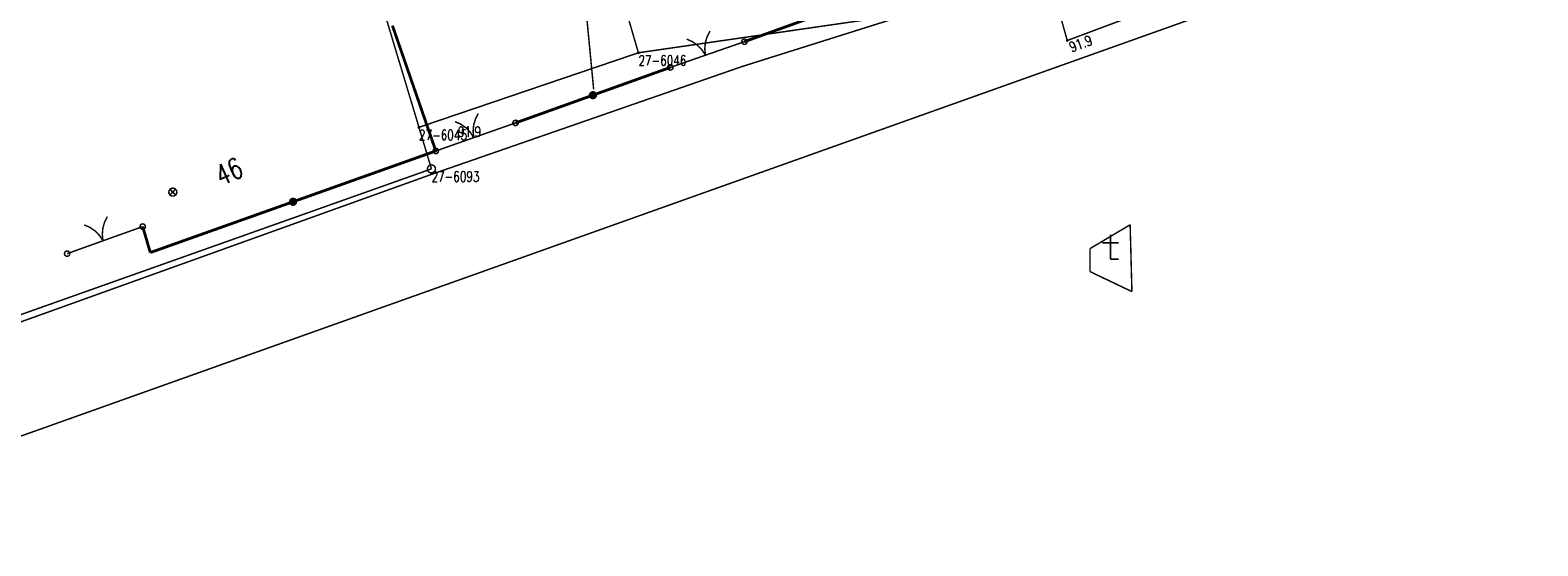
# Model space of a CAD drawing. Header units: metres. Extents: x 7542868 to 7543897, y 5828496 to 5830561.
# Tile 16 of 122: x 7543153 to 7543245, y 5829880 to 5829912. Entities that reach past the tile are written whole.
import ezdxf
from ezdxf.enums import TextEntityAlignment as Align

# ---------------------------------------------------------------- set-up
doc = ezdxf.new("R2010")
doc.units = ezdxf.units.M
doc.header["$MEASUREMENT"] = 0
for name, color, linetype in [('ADRESY_EADTD_T_0', 7, 'Continuous'), ('ADRESY_EAPADR_T_0', 7, 'Continuous'), ('BDOT500_KTJZ_L_0', 7, 'Continuous'), ('BDOT500_KTOK_L_1', 7, 'Continuous'), ('BDOT500_KTOK_L_4', 7, 'Continuous'), ('BDOT500_OBOO_L_0', 7, 'Continuous'), ('BDOT500_RTPW_T_0', 7, 'Continuous'), ('GESUT_SUPE_L_3', 7, 'Continuous'), ('GESUT_SUPP_L_6', 7, 'Continuous'), ('GLOWNA_BAZA_DZIALKI', 7, 'Continuous'), ('GLOWNA_BAZA_NUMERY_PUNKTOW', 7, 'Continuous'), ('GLOWNA_BAZA_PUNKTY', 7, 'Continuous'), ('LINIA_DRZEW', 7, 'Continuous'), ('SZUMIN_511-1_DROGA_POM_UZUPEL__', 7, 'Continuous')]:
    doc.layers.add(name, color=color, linetype=linetype)
doc.styles.add('STYL_ARIAL', font='simplex', dxfattribs={"width": 0.75, "oblique": 0.1})

msp = doc.modelspace()

# ---------------------------------------------------------------- linework, layer by layer
at = {"layer": 'ADRESY_EAPADR_T_0', "color": 7, "const_width": 0.09}
for points in [[(7543161.2909, 5829902.0833), (7543161.4261, 5829902.0437), (7543161.5183, 5829901.9372), (7543161.5384, 5829901.7978), (7543161.4799, 5829901.6696), (7543161.3614, 5829901.5935), (7543161.2205, 5829901.5935), (7543161.102, 5829901.6696), (7543161.0435, 5829901.7978), (7543161.0635, 5829901.9372), (7543161.1558, 5829902.0437), (7543161.2909, 5829902.0833)], [(7543161.4677, 5829901.6566), (7543161.1142, 5829902.0101)], [(7543161.1142, 5829901.6566), (7543161.4677, 5829902.0101)]]:
    msp.add_lwpolyline(points, dxfattribs=at)
at = {"layer": 'BDOT500_KTJZ_L_0', "color": 7, "const_width": 0.09}
for points in [[(7543251.44, 5829924.4), (7543215.83, 5829911.09)], [(7543215.83, 5829911.09), (7543214.63, 5829915.37)]]:
    msp.add_lwpolyline(points, dxfattribs=at)
at = {"layer": 'BDOT500_KTOK_L_1', "color": 7, "const_width": 0.09}
for points in [[(7543193.7661, 5829910.1904), (7543193.7278, 5829910.5726), (7543193.7632, 5829910.9549), (7543193.8711, 5829911.3235), (7543194.0475, 5829911.6647)], [(7543192.6307, 5829911.172), (7543192.9807, 5829911.0139), (7543193.2939, 5829910.7917), (7543193.559, 5829910.5139), (7543193.7661, 5829910.1904)], [(7543194.4745, 5829910.4368), (7543196.144, 5829911.0174)], [(7543196.0095, 5829910.9134), (7543195.9741, 5829911.0242), (7543196.0183, 5829911.1318), (7543196.1212, 5829911.1858), (7543196.2348, 5829911.1611), (7543196.306, 5829911.069), (7543196.3013, 5829910.9528), (7543196.223, 5829910.8668), (7543196.1078, 5829910.8513), (7543196.0095, 5829910.9134)], [(7543191.6243, 5829909.4456), (7543193.2938, 5829910.0262)], [(7543193.0577, 5829909.9441), (7543194.4745, 5829910.4368)], [(7543191.4897, 5829909.3417), (7543191.4544, 5829909.4525), (7543191.4985, 5829909.5601), (7543191.6015, 5829909.6141), (7543191.7151, 5829909.5893), (7543191.7862, 5829909.4973), (7543191.7815, 5829909.3811), (7543191.7033, 5829909.2951), (7543191.588, 5829909.2795), (7543191.4897, 5829909.3417)], [(7543178.5021, 5829906.1376), (7543178.8527, 5829905.9809), (7543179.1669, 5829905.7601), (7543179.4332, 5829905.4833), (7543179.6416, 5829905.1607)], [(7543179.6416, 5829905.1607), (7543179.6017, 5829905.5427), (7543179.6356, 5829905.9252), (7543179.7419, 5829906.2942), (7543179.9168, 5829906.6361)], [(7543182.0568, 5829905.9553), (7543182.0215, 5829906.0661), (7543182.0656, 5829906.1737), (7543182.1685, 5829906.2277), (7543182.2822, 5829906.2029), (7543182.3533, 5829906.1109), (7543182.3486, 5829905.9947), (7543182.2703, 5829905.9087), (7543182.1551, 5829905.8932), (7543182.0568, 5829905.9553)], [(7543178.9342, 5829904.9115), (7543180.3489, 5829905.41)], [(7543180.3489, 5829905.41), (7543182.1913, 5829906.0593)], [(7543177.1931, 5829904.2413), (7543177.1577, 5829904.3521), (7543177.2018, 5829904.4597), (7543177.3048, 5829904.5138), (7543177.4184, 5829904.489), (7543177.4895, 5829904.397), (7543177.4849, 5829904.2808), (7543177.4066, 5829904.1948), (7543177.2914, 5829904.1792), (7543177.1931, 5829904.2413)], [(7543177.3276, 5829904.3453), (7543179.17, 5829904.9945)], [(7543155.8888, 5829899.8318), (7543156.2402, 5829899.677), (7543156.5556, 5829899.4579), (7543156.8233, 5829899.1825), (7543157.0334, 5829898.861)], [(7543157.0334, 5829898.861), (7543156.9915, 5829899.2428), (7543157.0233, 5829899.6255), (7543157.1277, 5829899.9951), (7543157.3008, 5829900.3379)], [(7543157.7394, 5829899.1141), (7543159.4543, 5829899.7287)], [(7543159.3198, 5829899.6247), (7543159.2845, 5829899.7355), (7543159.3286, 5829899.8431), (7543159.4315, 5829899.8971), (7543159.5452, 5829899.8723), (7543159.6163, 5829899.7803), (7543159.6116, 5829899.6641), (7543159.5333, 5829899.5781), (7543159.4181, 5829899.5626), (7543159.3198, 5829899.6247)], [(7543156.3273, 5829898.608), (7543157.7394, 5829899.1141)], [(7543154.7133, 5829897.9738), (7543154.6779, 5829898.0846), (7543154.722, 5829898.1922), (7543154.825, 5829898.2462), (7543154.9386, 5829898.2215), (7543155.0097, 5829898.1295), (7543155.0051, 5829898.0133), (7543154.9268, 5829897.9273), (7543154.8116, 5829897.9117), (7543154.7133, 5829897.9738)], [(7543154.8478, 5829898.0778), (7543156.5627, 5829898.6924)]]:
    msp.add_lwpolyline(points, dxfattribs=at)
at = {"layer": 'BDOT500_KTOK_L_4', "color": 7, "const_width": 0.175}
for points in [[(7543196.144, 5829911.0174), (7543202.9978, 5829913.4905)], [(7543177.3276, 5829904.3453), (7543174.6823, 5829911.9985)], [(7543186.9078, 5829907.7524), (7543191.6243, 5829909.4456)], [(7543186.7733, 5829907.6485), (7543186.7379, 5829907.7593), (7543186.7821, 5829907.8669), (7543186.885, 5829907.9209), (7543186.9986, 5829907.8961), (7543187.0697, 5829907.8041), (7543187.0651, 5829907.6879), (7543186.9868, 5829907.6019), (7543186.8716, 5829907.5864), (7543186.7733, 5829907.6485)], [(7543182.1913, 5829906.0593), (7543186.9078, 5829907.7524)], [(7543168.6228, 5829901.2442), (7543177.3276, 5829904.3453)], [(7543159.9181, 5829898.1431), (7543168.6228, 5829901.2442)], [(7543168.4883, 5829901.1402), (7543168.453, 5829901.251), (7543168.4971, 5829901.3586), (7543168.6001, 5829901.4127), (7543168.7137, 5829901.3879), (7543168.7848, 5829901.2959), (7543168.7801, 5829901.1797), (7543168.7019, 5829901.0937), (7543168.5866, 5829901.0781), (7543168.4883, 5829901.1402)], [(7543159.4543, 5829899.7287), (7543159.9181, 5829898.1431)]]:
    msp.add_lwpolyline(points, dxfattribs=at)
at = {"layer": 'BDOT500_OBOO_L_0', "color": 7, "const_width": 0.09}
for points in [[(7543219.6655, 5829899.8395), (7543217.2152, 5829898.3822)], [(7543219.7739, 5829895.7596), (7543219.6655, 5829899.8395)], [(7543217.9674, 5829898.7408), (7543218.9674, 5829898.7408)], [(7543218.4674, 5829899.2408), (7543218.4674, 5829897.7408)], [(7543217.2152, 5829898.3822), (7543217.215, 5829896.982)], [(7543217.215, 5829896.982), (7543219.7739, 5829895.7596)], [(7543218.4674, 5829897.7408), (7543218.9674, 5829897.7408)]]:
    msp.add_lwpolyline(points, dxfattribs=at)
at = {"layer": 'BDOT500_RTPW_T_0', "color": 7, "const_width": 0.075}
for points in [[(7543215.83, 5829911.135), (7543215.8618, 5829911.1218), (7543215.875, 5829911.09), (7543215.8618, 5829911.0582), (7543215.83, 5829911.045), (7543215.7982, 5829911.0582), (7543215.785, 5829911.09), (7543215.7982, 5829911.1218), (7543215.83, 5829911.135)], [(7543177.3726, 5829904.3453), (7543177.3594, 5829904.3135), (7543177.3276, 5829904.3003), (7543177.2958, 5829904.3135), (7543177.2826, 5829904.3453), (7543177.2958, 5829904.3771), (7543177.3276, 5829904.3903), (7543177.3594, 5829904.3771), (7543177.3726, 5829904.3453)]]:
    msp.add_lwpolyline(points, dxfattribs=at)
at = {"layer": 'GESUT_SUPE_L_3', "color": 1, "const_width": 0.09}
msp.add_lwpolyline([(7543186.9529, 5829908.1029), (7543185.8367, 5829919.756)], dxfattribs=at)
at = {"layer": 'GESUT_SUPP_L_6', "color": 30, "const_width": 0.09}
for points in [[(7543210.8573, 5829914.1828), (7543196.0368, 5829909.5127)], [(7543196.0368, 5829909.5127), (7543177.1467, 5829902.9459)], [(7543177.1467, 5829902.9459), (7543147.2484, 5829892.1927)]]:
    msp.add_lwpolyline(points, dxfattribs=at)
at = {"layer": 'GLOWNA_BAZA_DZIALKI', "color": 92, "lineweight": 20, "const_width": 0.09}
for points in [[(7543189.68, 5829910.34), (7543177.71, 5829951.56)], [(7543163.84, 5829947.26), (7543176.3, 5829905.79)], [(7543260.86, 5829925.76), (7543133.36, 5829880.28)], [(7543189.68, 5829910.34), (7543204.79, 5829912.53)], [(7543176.3, 5829905.79), (7543189.68, 5829910.34)], [(7543177.06, 5829903.25), (7543176.3, 5829905.79)], [(7543147.51, 5829892.75), (7543177.06, 5829903.25)]]:
    msp.add_lwpolyline(points, dxfattribs=at)
at = {"layer": 'GLOWNA_BAZA_PUNKTY', "color": 7, "const_width": 0.09}
for points in [[(7543189.68, 5829910.385), (7543189.7118, 5829910.3718), (7543189.725, 5829910.34), (7543189.7118, 5829910.3082), (7543189.68, 5829910.295), (7543189.6482, 5829910.3082), (7543189.635, 5829910.34), (7543189.6482, 5829910.3718), (7543189.68, 5829910.385)], [(7543176.3, 5829905.835), (7543176.3318, 5829905.8218), (7543176.345, 5829905.79), (7543176.3318, 5829905.7582), (7543176.3, 5829905.745), (7543176.2682, 5829905.7582), (7543176.255, 5829905.79), (7543176.2682, 5829905.8218), (7543176.3, 5829905.835)], [(7543177.06, 5829903.5), (7543177.1952, 5829903.4603), (7543177.2874, 5829903.3539), (7543177.3075, 5829903.2144), (7543177.2489, 5829903.0863), (7543177.1304, 5829903.0101), (7543176.9896, 5829903.0101), (7543176.8711, 5829903.0863), (7543176.8125, 5829903.2144), (7543176.8326, 5829903.3539), (7543176.9248, 5829903.4603), (7543177.06, 5829903.5)]]:
    msp.add_lwpolyline(points, dxfattribs=at)
at = {"layer": 'LINIA_DRZEW', "color": 6}
msp.add_point((7543215.8347, 5829911.0937), dxfattribs=at)
at = {"layer": 'SZUMIN_511-1_DROGA_POM_UZUPEL__', "color": 3, "const_width": 0.09}
for points in [[(7543163.84, 5829947.26), (7543176.3, 5829905.79)], [(7543189.68, 5829910.34), (7543187.41, 5829918.15)], [(7543204.79, 5829912.53), (7543189.68, 5829910.34)], [(7543176.3, 5829905.79), (7543177.06, 5829903.25)], [(7543177.06, 5829903.25), (7543147.51, 5829892.75)]]:
    msp.add_lwpolyline(points, dxfattribs=at)
at = {"layer": 'SZUMIN_511-1_DROGA_POM_UZUPEL__', "color": 7, "const_width": 0.09}
for points in [[(7543163.84, 5829947.26), (7543176.3, 5829905.79)], [(7543133.36, 5829880.28), (7543260.86, 5829925.76)], [(7543189.68, 5829910.34), (7543187.41, 5829918.15)], [(7543204.79, 5829912.53), (7543189.68, 5829910.34)], [(7543189.68, 5829910.34), (7543176.3, 5829905.79)], [(7543176.3, 5829905.79), (7543177.06, 5829903.25)], [(7543177.06, 5829903.25), (7543147.51, 5829892.75)]]:
    msp.add_lwpolyline(points, dxfattribs=at)

# ---------------------------------------------------------------- texts
at = {"layer": 'ADRESY_EADTD_T_0', "color": 214, "style": 'STYL_ARIAL', "width": 0.75}
msp.add_text('46', height=1.25, rotation=24.5074, dxfattribs=at).set_placement((7543165.128, 5829902.1829), align=Align.BOTTOM_CENTER)
at = {"layer": 'BDOT500_RTPW_T_0', "color": 7, "style": 'STYL_ARIAL', "width": 0.75}
msp.add_text('91.9', height=0.625, rotation=20.5196, dxfattribs=at).set_placement((7543215.8848, 5829910.9437), align=Align.TOP_LEFT)
msp.add_text('91.9', height=0.625, dxfattribs=at).set_placement((7543178.6815, 5829905.8314), align=Align.TOP_LEFT)
at = {"layer": 'GLOWNA_BAZA_NUMERY_PUNKTOW', "color": 7, "style": 'STYL_ARIAL', "width": 0.75}
for s, p in [('27-6046', (7543189.68, 5829910.1837)), ('27-6045', (7543176.3, 5829905.6338)), ('27-6093', (7543177.06, 5829903.0938))]:
    msp.add_text(s, height=0.625, dxfattribs=at).set_placement(p, align=Align.TOP_LEFT)

doc.saveas('drawing.dxf')
